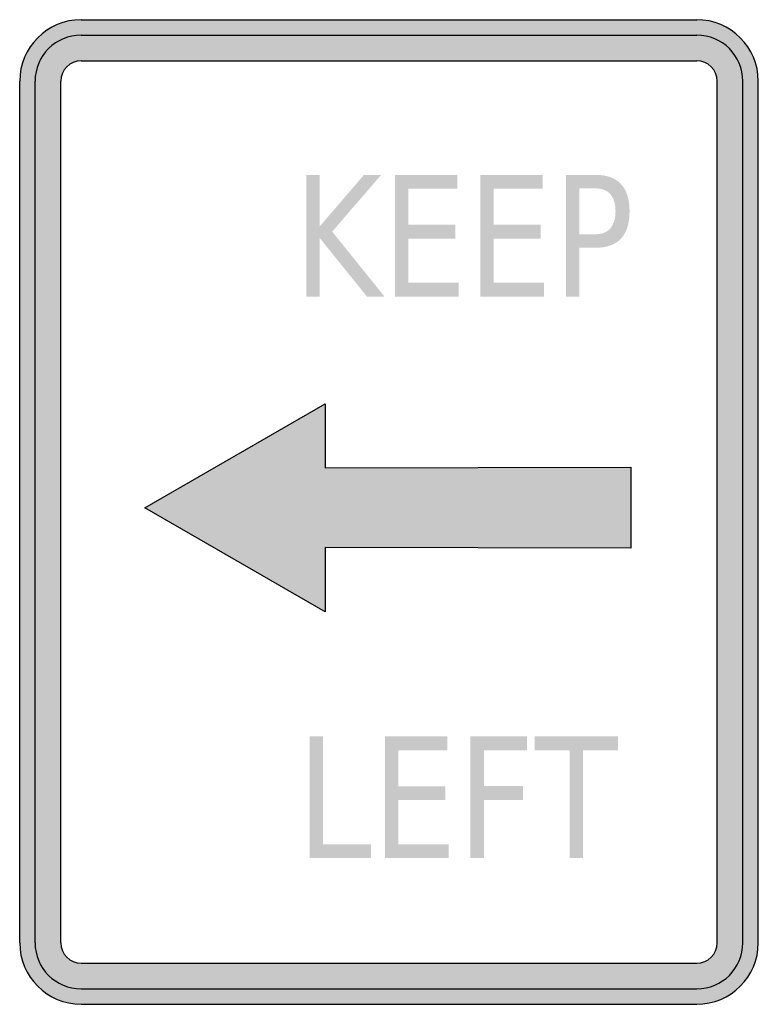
# Model space of a CAD drawing. Header units: inches. Extents: x -0.5 to 0.5, y -0.67 to 0.67.
import ezdxf

# ---------------------------------------------------------------- set-up
doc = ezdxf.new("R2010")
doc.units = ezdxf.units.IN
doc.header["$MEASUREMENT"] = 0

msp = doc.modelspace()

# ---------------------------------------------------------------- hatches: boundary and pattern name
h = msp.add_hatch(color=7)
h.paths.add_polyline_path([(0.4167, -0.6667), (-0.4167, -0.6667), (-0.428, -0.6658), (-0.4389, -0.6636), (-0.4491, -0.66), (-0.4587, -0.6554), (-0.4676, -0.6494), (-0.4756, -0.6422), (-0.4827, -0.6342), (-0.4887, -0.6254), (-0.4934, -0.6158), (-0.4971, -0.6054), (-0.4991, -0.5947), (-0.5, -0.5834), (-0.5, 0.5834), (-0.4991, 0.5947), (-0.4971, 0.6056), (-0.4934, 0.6158), (-0.4887, 0.6254), (-0.4827, 0.6342), (-0.4756, 0.6422), (-0.4676, 0.6494), (-0.4587, 0.6554), (-0.4491, 0.66), (-0.4389, 0.6636), (-0.428, 0.6658), (-0.4167, 0.6667), (0.4167, 0.6667), (0.428, 0.6658), (0.4389, 0.6636), (0.4491, 0.66), (0.4587, 0.6554), (0.4676, 0.6494), (0.4756, 0.6422), (0.4827, 0.6342), (0.4887, 0.6254), (0.4934, 0.6158), (0.4969, 0.6056), (0.4991, 0.5947), (0.5, 0.5834), (0.5, -0.5834), (0.4991, -0.5947), (0.4969, -0.6054), (0.4934, -0.6158), (0.4887, -0.6254), (0.4827, -0.6342), (0.4756, -0.6422), (0.4676, -0.6494), (0.4587, -0.6554), (0.4491, -0.66), (0.4389, -0.6636), (0.428, -0.6658), (0.4167, -0.6667)])
h.paths.add_polyline_path([(-0.4445, -0.5834), (-0.4445, 0.5834), (-0.4442, 0.5871), (-0.4434, 0.5907), (-0.4422, 0.5942), (-0.4407, 0.5974), (-0.4387, 0.6002), (-0.4362, 0.6029), (-0.4336, 0.6054), (-0.4307, 0.6074), (-0.4276, 0.6089), (-0.424, 0.61), (-0.4205, 0.6109), (-0.4167, 0.6111), (0.4167, 0.6111), (0.4205, 0.6109), (0.424, 0.61), (0.4273, 0.6089), (0.4307, 0.6074), (0.4336, 0.6054), (0.4362, 0.6029), (0.4387, 0.6002), (0.4407, 0.5974), (0.4422, 0.5942), (0.4434, 0.5907), (0.4442, 0.5871), (0.4445, 0.5834), (0.4445, -0.5834), (0.4442, -0.5871), (0.4434, -0.5907), (0.4422, -0.594), (0.4407, -0.5974), (0.4387, -0.6002), (0.4362, -0.6029), (0.4336, -0.6054), (0.4307, -0.6074), (0.4273, -0.6089), (0.424, -0.61), (0.4205, -0.6109), (0.4167, -0.6111), (-0.4167, -0.6111), (-0.4205, -0.6109), (-0.424, -0.61), (-0.4276, -0.6089), (-0.4307, -0.6074), (-0.4336, -0.6054), (-0.4362, -0.6029), (-0.4387, -0.6002), (-0.4407, -0.5974), (-0.4422, -0.594), (-0.4434, -0.5907), (-0.4442, -0.5871), (-0.4445, -0.5834)], flags=0)
for points in [[(-0.1119, 0.4565), (-0.0938, 0.4565), (-0.0938, 0.3868), (-0.0339, 0.4565), (-0.0106, 0.4565), (-0.0769, 0.3797), (-0.006, 0.2916), (-0.0297, 0.2916), (-0.0938, 0.371), (-0.0938, 0.2916), (-0.1119, 0.2916), (-0.1119, 0.4565)], [(0.0082, 0.4565), (0.0925, 0.4565), (0.0925, 0.4378), (0.0262, 0.4378), (0.0262, 0.3889), (0.0899, 0.3889), (0.0899, 0.3702), (0.0262, 0.3702), (0.0262, 0.3104), (0.0942, 0.3104), (0.0942, 0.2916), (0.0082, 0.2916), (0.0082, 0.4565)], [(0.1238, 0.4565), (0.2082, 0.4565), (0.2082, 0.4378), (0.1419, 0.4378), (0.1419, 0.3889), (0.2055, 0.3889), (0.2055, 0.3702), (0.1419, 0.3702), (0.1419, 0.3104), (0.2099, 0.3104), (0.2099, 0.2916), (0.1238, 0.2916), (0.1238, 0.4565)], [(0.3275, 0.0606), (0.3275, -0.049), (-0.0863, -0.0481), (-0.0863, -0.1352), (-0.3304, 0.0058), (-0.0863, 0.1466), (-0.0863, 0.0596), (0.3275, 0.0606)], [(-0.1073, -0.3039), (-0.0893, -0.3039), (-0.0893, -0.45), (-0.0243, -0.45), (-0.0243, -0.4687), (-0.1073, -0.4687), (-0.1073, -0.3039)], [(-0.0054, -0.3039), (0.079, -0.3039), (0.079, -0.3226), (0.0127, -0.3226), (0.0127, -0.3714), (0.0763, -0.3714), (0.0763, -0.3902), (0.0127, -0.3902), (0.0127, -0.45), (0.0807, -0.45), (0.0807, -0.4687), (-0.0054, -0.4687), (-0.0054, -0.3039)], [(0.1103, -0.3039), (0.187, -0.3039), (0.187, -0.3226), (0.1284, -0.3226), (0.1284, -0.3712), (0.1814, -0.3712), (0.1814, -0.39), (0.1284, -0.39), (0.1284, -0.4687), (0.1103, -0.4687), (0.1103, -0.3039)], [(0.1973, -0.3039), (0.3102, -0.3039), (0.3102, -0.3226), (0.2627, -0.3226), (0.2627, -0.4687), (0.2447, -0.4687), (0.2447, -0.3226), (0.1973, -0.3226), (0.1973, -0.3039)]]:
    msp.add_hatch(color=7).paths.add_polyline_path(points)
h = msp.add_hatch(color=7)
edge = h.paths.add_edge_path()
edge.add_line((0.2395, 0.4565), (0.2803, 0.4565))
edge.add_spline(control_points=[(0.2803, 0.4565), (0.2952, 0.4565), (0.3066, 0.4523), (0.3142, 0.444), (0.3219, 0.4356), (0.3257, 0.4234), (0.3257, 0.4073), (0.3257, 0.391), (0.3219, 0.3787), (0.3142, 0.3704), (0.3066, 0.3621), (0.2952, 0.3579), (0.2803, 0.3579)], knot_values=[0, 0, 0, 0, 1, 1, 1, 2, 2, 2, 3, 3, 3, 4, 4, 4, 4], degree=3, periodic=0)
edge.add_line((0.2803, 0.3579), (0.2576, 0.3579))
edge.add_line((0.2576, 0.3579), (0.2576, 0.2916))
edge.add_line((0.2576, 0.2916), (0.2395, 0.2916))
edge.add_line((0.2395, 0.2916), (0.2395, 0.4565))
edge = h.paths.add_edge_path(flags=0)
edge.add_line((0.2576, 0.4382), (0.2576, 0.3762))
edge.add_line((0.2576, 0.3762), (0.2803, 0.3762))
edge.add_spline(control_points=[(0.2803, 0.3762), (0.2887, 0.3762), (0.2952, 0.3789), (0.2998, 0.3843), (0.3044, 0.3897), (0.3067, 0.3973), (0.3067, 0.4073), (0.3067, 0.4171), (0.3044, 0.4248), (0.2998, 0.4301), (0.2952, 0.4355), (0.2887, 0.4382), (0.2803, 0.4382)], knot_values=[0, 0, 0, 0, 1, 1, 1, 2, 2, 2, 3, 3, 3, 4, 4, 4, 4], degree=3, periodic=0)
edge.add_line((0.2803, 0.4382), (0.2576, 0.4382))

# ---------------------------------------------------------------- linework, layer by layer
at = {"color": 7}
for p, q in [((-0.4166, 0.6667), (0.4166, 0.6667)), ((-0.4166, 0.6458), (0.4166, 0.6458)), ((-0.4166, 0.6112), (0.4166, 0.6112)), ((-0.5, -0.5833), (-0.5, 0.5834)), ((-0.4792, -0.5833), (-0.4792, 0.5834)), ((-0.4444, -0.5833), (-0.4444, 0.5834)), ((0.4445, -0.5833), (0.4445, 0.5834)), ((0.4791, -0.5833), (0.4791, 0.5834)), ((0.5, -0.5833), (0.5, 0.5834)), ((-0.4166, -0.6111), (0.4166, -0.6111)), ((-0.4166, -0.6458), (0.4166, -0.6458)), ((-0.4166, -0.6667), (0.4166, -0.6667))]:
    msp.add_line(p, q, dxfattribs=at)
msp.add_lwpolyline([(0.3275, 0.0606), (0.3275, -0.049), (-0.0863, -0.0481), (-0.0863, -0.1352), (-0.3304, 0.0058), (-0.0863, 0.1466), (-0.0863, 0.0596), (0.3275, 0.0606)], close=True, dxfattribs=at)
for points in [[(-0.4167, 0.6667), (-0.4627, 0.6667), (-0.5, 0.6294), (-0.5, 0.5833)], [(0.5, 0.5833), (0.5, 0.6294), (0.4627, 0.6667), (0.4166, 0.6667)], [(-0.4167, 0.6458), (-0.4512, 0.6458), (-0.4792, 0.6179), (-0.4792, 0.5833)], [(0.4791, 0.5833), (0.4791, 0.6179), (0.4512, 0.6458), (0.4166, 0.6458)], [(-0.4167, 0.6111), (-0.432, 0.6111), (-0.4444, 0.5987), (-0.4444, 0.5833)], [(0.4444, 0.5833), (0.4444, 0.5987), (0.432, 0.6111), (0.4166, 0.6111)], [(-0.5, -0.5833), (-0.5, -0.6293), (-0.4627, -0.6666), (-0.4167, -0.6666)], [(-0.4792, -0.5833), (-0.4792, -0.6178), (-0.4512, -0.6458), (-0.4167, -0.6458)], [(-0.4444, -0.5833), (-0.4444, -0.5986), (-0.432, -0.6111), (-0.4167, -0.6111)], [(0.4166, -0.6666), (0.4627, -0.6666), (0.5, -0.6293), (0.5, -0.5833)], [(0.4166, -0.6458), (0.4512, -0.6458), (0.4791, -0.6178), (0.4791, -0.5833)], [(0.4166, -0.6111), (0.432, -0.6111), (0.4444, -0.5986), (0.4444, -0.5833)]]:
    msp.add_open_spline(points, degree=3, dxfattribs=at)

doc.saveas('drawing.dxf')
